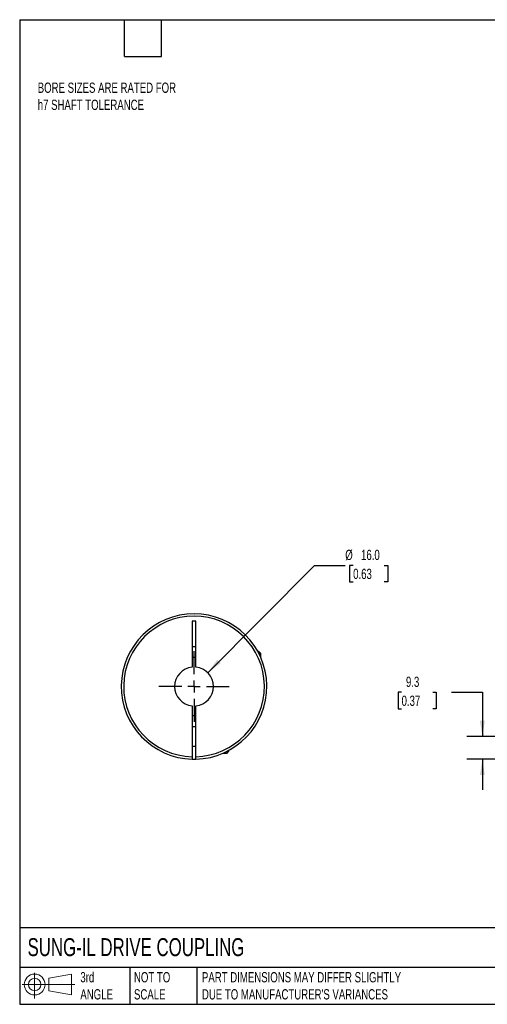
# Model space of a CAD drawing. Header units: millimetres. Extents: x 13 to 546, y 13 to 419.
# Tile 1 of 3: x 13 to 205, y 13 to 419. Entities that reach past the tile are written whole.
import ezdxf

# ---------------------------------------------------------------- set-up
doc = ezdxf.new("R2010")
doc.units = ezdxf.units.MM
doc.header["$LTSCALE"] = 2
doc.linetypes.add('SLD-Center', pattern=[19.05, 15.24, -1.27, 1.27, -1.27])
doc.linetypes.add('SLD-Solid', pattern=[0])
doc.layers.add('CENTER', color=40, linetype='SLD-Center')
doc.layers.add('SLD-DEFPOINTS', color=7, linetype='Continuous')
doc.layers.add('DIMENSIONS', color=140, linetype='SLD-Solid', lineweight=25)
doc.layers.add('TEXT', color=140, linetype='SLD-Solid', lineweight=25)
doc.styles.add('SLDTEXTSTYLE0', font='TXT', dxfattribs={"width": 0.7})
doc.dimstyles.new('SLDDIMSTYLE0', dxfattribs={"dimtxt": 4.316016, "dimasz": 6.604, "dimexe": 0, "dimexo": 0.0625, "dimgap": 1.079004, "dimtad": 0, "dimtih": 1, "dimtoh": 1, "dimdec": 1, "dimrnd": 1e-09, "dimzin": 12, "dimdsep": 46, "dimtxsty": 'SLDTEXTSTYLE0', "dimsah": 1, "dimcen": 0.09, "dimadec": 0, "dimazin": 3, "dimtfac": 1, "dimtdec": 1, "dimtmove": 0, "dimatfit": 0, "dimfxl": 0, "dimfrac": 2, "dimtolj": 1, "dimtzin": 12, "dimarcsym": 0})
doc.dimstyles.new('SLDDIMSTYLE3', dxfattribs={"dimtxt": 4.316016, "dimasz": 6.604, "dimexe": 0, "dimexo": 0.0625, "dimgap": 1.079004, "dimtad": 0, "dimtih": 1, "dimtoh": 1, "dimdec": 1, "dimrnd": 1e-09, "dimzin": 4, "dimdsep": 46, "dimtxsty": 'SLDTEXTSTYLE0', "dimsah": 1, "dimcen": 0, "dimadec": 0, "dimazin": 1, "dimtfac": 1, "dimtdec": 1, "dimtofl": 0, "dimtmove": 0, "dimatfit": 3, "dimfxl": 0, "dimfrac": 2, "dimtolj": 1, "dimtzin": 12, "dimarcsym": 0})

# ---------------------------------------------------------------- blocks, each defined once
blk = doc.blocks.new('Block11')
at = {"color": 7, "linetype": 'SLD-Solid', "lineweight": 18}
for p, q in [((5.18, 10.62), (5.18, 0)), ((10.96, 8.33), (20.35, 10.06)), ((10.96, 3.19), (10.96, 8.33)), ((20.35, 10.06), (20.35, 1.46)), ((0, 5.76), (21.75, 5.76)), ((10.96, 3.19), (20.35, 1.46))]:
    blk.add_line(p, q, dxfattribs=at)
for radius in [4.3, 2.57]:
    blk.add_circle((5.18, 5.76), radius, dxfattribs=at)
blk = doc.blocks.new('Block12')
at = {"layer": 'SLD-DEFPOINTS'}
blk.add_blockref('Block11', (0, 0), dxfattribs=at)
blk = doc.blocks.new('_D_1')
at = {"layer": 'DIMENSIONS'}
for p, q in [((170.15, 141.51), (168.71, 141.51)), ((168.71, 141.51), (168.71, 134.65)), ((182.98, 141.51), (184.43, 141.51)), ((184.43, 141.51), (184.43, 134.65)), ((190.76, 141.51), (203.46, 141.51)), ((203.46, 141.51), (203.46, 123.18)), ((168.71, 134.65), (170.15, 134.65)), ((184.43, 134.65), (182.98, 134.65)), ((220.84, 123.18), (197.11, 123.18)), ((221.98, 113.89), (197.11, 113.89)), ((203.46, 113.89), (203.46, 101.19))]:
    blk.add_line(p, q, dxfattribs=at)
for points in [[(203.46, 123.18), (204.48, 129.79), (202.45, 129.79)], [(203.46, 113.89), (202.45, 107.29), (204.48, 107.29)]]:
    blk.add_solid(points, dxfattribs=at)
at = {"layer": 'DIMENSIONS', "char_height": 4.233, "attachment_point": 1, "style": 'SLDTEXTSTYLE0'}
for s, insert in [('9.3', (171.95, 147.93)), ('0.37', (170.15, 140.11))]:
    blk.add_mtext(s, dxfattribs=dict(at, insert=insert))
blk = doc.blocks.new('_D_8')
at = {"layer": 'DIMENSIONS'}
for p, q in [((90.22, 149.56), (134.22, 193.88)), ((134.22, 193.88), (146.92, 193.88)), ((150.18, 193.88), (148.73, 193.88)), ((148.73, 193.88), (148.73, 187.02)), ((163, 193.88), (164.45, 193.88)), ((164.45, 193.88), (164.45, 187.02)), ((148.73, 187.02), (150.18, 187.02)), ((164.45, 187.02), (163, 187.02))]:
    blk.add_line(p, q, dxfattribs=at)
blk.add_solid([(90.22, 149.56), (95.59, 153.53), (94.15, 154.96)], dxfattribs=at)
at = {"layer": 'DIMENSIONS', "char_height": 4.233, "attachment_point": 1, "style": 'SLDTEXTSTYLE0'}
for s, insert in [('%%c', (146.92, 200.31)), ('16.0', (153.44, 200.31)), ('0.63', (150.18, 192.48))]:
    blk.add_mtext(s, dxfattribs=dict(at, insert=insert))
blk = doc.blocks.new('SW_CENTERMARKSYMBOL_3')
at = {"layer": 'CENTER', "color": 0}
for p, q in [((0, 5.08), (0, 14.54)), ((-5.08, 0), (-14.54, 0)), ((0, 0), (-2.54, 0)), ((0, 0), (0, 2.54)), ((0, 0), (0, -2.54)), ((0, 0), (2.54, 0)), ((5.08, 0), (14.54, 0)), ((0, -5.08), (0, -14.54))]:
    blk.add_line(p, q, dxfattribs=at)

msp = doc.modelspace()

# ---------------------------------------------------------------- linework, layer by layer
for p, q in [((85.33, 170.88), (83.83, 170.88)), ((83.83, 170.88), (83.83, 151.85)), ((85.33, 151.85), (85.33, 170.88)), ((83.83, 160.38), (85.33, 160.38)), ((111.28, 158.28), (110.9, 158.28)), ((112.08, 157.48), (111.28, 158.28)), ((112.08, 157.48), (111.32, 157.48)), ((112.08, 155.87), (112.08, 157.48)), ((83.83, 135.92), (83.83, 114.89)), ((85.33, 114.89), (85.33, 135.92)), ((85.33, 127.18), (83.83, 127.18)), ((83.83, 119.18), (85.33, 119.18)), ((96.57, 116.38), (98.18, 116.38)), ((98.18, 116.38), (98.98, 117.18)), ((98.18, 116.38), (98.18, 117.14)), ((98.98, 117.18), (98.98, 117.57))]:
    msp.add_line(p, q)
at = {"flags": 128}
msp.add_lwpolyline([(83.83, 113.89), (84.58, 113.88), (85.33, 113.89)], dxfattribs=at)
for radius, start, end in [(30, 271.4325, 268.5675), (29, 271.482, 268.518), (12, 86.4167, 93.5833), (8, 95.3794, 264.6206), (8, 275.3794, 84.6206), (12, 266.4167, 273.5833)]:
    msp.add_arc((84.58, 143.88), radius, start, end)
for points in [[(83.83, 114.89), (83.83, 114.76), (83.83, 114.63), (83.83, 114.39), (83.83, 114.28), (83.83, 114), (83.83, 113.89), (83.83, 113.89)], [(85.33, 113.89), (85.33, 113.89), (85.33, 113.92), (85.33, 114.02), (85.33, 114.09), (85.33, 114.37), (85.33, 114.63), (85.33, 114.89)]]:
    msp.add_open_spline(points, degree=3, knots=[0, 0, 0, 0, 0.25, 0.25, 0.5, 0.5, 1, 1, 1, 1])
at = {"layer": 'TEXT'}
for p, q in [((12.7, 419.1), (546.1, 419.1)), ((12.7, 419.1), (12.7, 12.7)), ((55.88, 403.86), (55.88, 419.1)), ((71.12, 403.86), (71.12, 419.1)), ((55.88, 403.86), (71.12, 403.86)), ((546.1, 44.25), (12.7, 44.25)), ((546.1, 27.94), (12.7, 27.94)), ((58.09, 27.94), (58.09, 12.7)), ((85.67, 27.94), (85.67, 12.7)), ((12.7, 12.7), (546.1, 12.7))]:
    msp.add_line(p, q, dxfattribs=at)

# ---------------------------------------------------------------- block references
at = {"layer": 'CENTER'}
msp.add_blockref('SW_CENTERMARKSYMBOL_3', (84.58, 143.88), dxfattribs=at)
at = {"layer": 'SLD-DEFPOINTS'}
msp.add_blockref('Block12', (13.68, 15.11), dxfattribs=at)

# ---------------------------------------------------------------- texts
at = {"layer": 'TEXT', "attachment_point": 1, "style": 'SLDTEXTSTYLE0'}
for s, insert, char_height in [('BORE SIZES ARE RATED FOR ^Jh7 SHAFT TOLERANCE', (20.13, 393.14), 4.2333), ('SUNG-IL DRIVE COUPLING', (15.93, 40), 7.4083), ('3rd^JANGLE', (37.7, 25.99), 4.233), ('NOT TO^JSCALE', (59.81, 25.99), 4.2333), ("PART DIMENSIONS MAY DIFFER SLIGHTLY ^JDUE TO MANUFACTURER'S VARIANCES", (87.83, 25.99), 4.2333)]:
    msp.add_mtext(s, dxfattribs=dict(at, insert=insert, char_height=char_height))

# ---------------------------------------------------------------- dimensions: what is measured, and where the dimension line sits
at = {"layer": 'DIMENSIONS'}
dim = msp.add_diameter_dim_2p(p1=(78.94, 138.21), p2=(90.22, 149.56), dimstyle='SLDDIMSTYLE3', dxfattribs=at)
dim.commit()
dim.dimension.update_dxf_attribs({"geometry": '_D_8', "text_midpoint": (156.59, 193.88), "dimtype": 163})
dim = msp.add_linear_dim(base=(203.46, 123.18), p1=(224.52, 113.89), p2=(223.38, 123.18), angle=90, dimstyle='SLDDIMSTYLE0', dxfattribs=at)
dim.commit()
dim.dimension.update_dxf_attribs({"geometry": '_D_1', "text_midpoint": (203.46, 141.51), "dimtype": 160})

doc.saveas('drawing.dxf')
